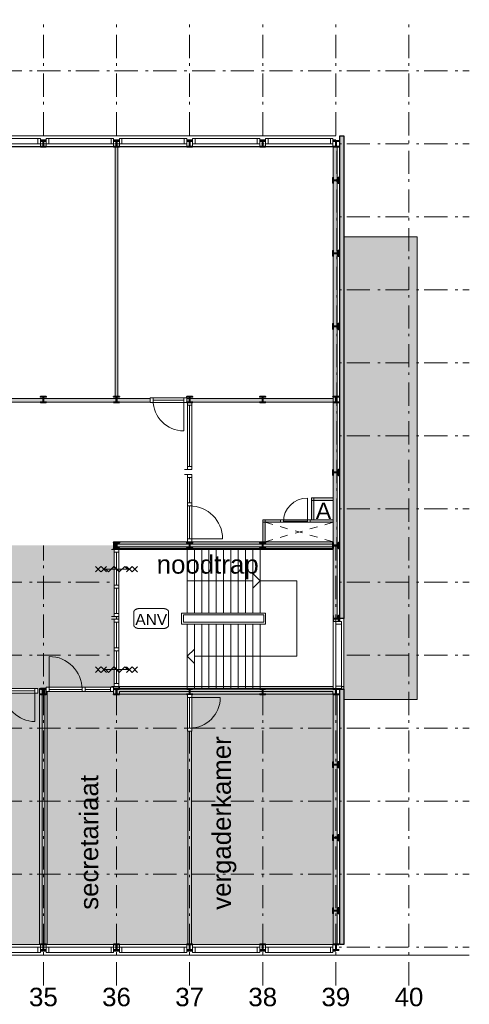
# Model space of a CAD drawing. Header units: millimetres. Extents: x -25849 to 35600, y -19165 to 63250.
# Tile 9 of 10: x 23302 to 35600, y -19165 to 7800. Entities that reach past the tile are written whole.
import ezdxf

# ---------------------------------------------------------------- set-up
doc = ezdxf.new("R2010")
doc.units = ezdxf.units.MM
doc.header["$LTSCALE"] = 1016
doc.linetypes.add('STYLE_01', pattern=[0.41664, 0.20828, -0.20836])
doc.linetypes.add('STYLE_06', pattern=[1.04164, 0.625, -0.20828, 0.06943, -0.13893])
for name, color, linetype, lineweight in [('Binnenpuien', 47, 'Continuous', 18), ('Binnenwanden', 7, 'Continuous', 13), ('Brandinstallaties', 7, 'Continuous', 18), ('Geen', 7, 'Continuous', 18), ('Gevelmetselwerk', 7, 'Continuous', 25), ('Gevelpui', 8, 'Continuous', 18), ('Staalconstructie', 7, 'Continuous', 18), ('Tekst', 7, 'Continuous', 18)]:
    doc.layers.add(name, color=color, linetype=linetype, lineweight=lineweight)
doc.styles.add('Arial', font='Arial')

# ---------------------------------------------------------------- blocks, each defined once
blk = doc.blocks.new('Groep-1')
at = {"layer": 'Geen', "color": 7, "char_height": 505.7, "attachment_point": 5, "line_spacing_factor": 0.966482, "style": 'Arial'}
for s, insert in [('35', (23950, -18968)), ('36', (25950, -18968)), ('37', (27950, -18968)), ('38', (29950, -18968)), ('39', (31950, -18968)), ('40', (33950, -18968))]:
    blk.add_mtext(s, dxfattribs=dict(at, insert=insert))
blk = doc.blocks.new('IPE 160')
at = {"color": 7, "linetype": 'Continuous', "lineweight": 35}
blk.add_wipeout([(5, 80), (80, 80), (80, 70), (15, 70), (15, 70), (15, 70), (14, 70), (14, 70), (14, 70), (14, 70), (13, 70), (13, 70), (13, 70), (13, 70), (12, 70), (12, 70), (12, 69), (12, 69), (11, 69), (11, 69), (11, 69), (11, 69), (11, 69), (10, 69), (10, 69), (10, 69), (10, 68), (9, 68), (9, 68), (9, 68), (9, 68), (9, 68), (8, 68), (8, 67), (8, 67), (8, 67), (8, 67), (8, 67), (7, 67), (7, 66), (7, 66), (7, 66), (7, 66), (7, 66), (7, 65), (6, 65), (6, 65), (6, 65), (6, 64), (6, 64), (6, 64), (6, 64), (6, 64), (6, 63), (6, 63), (5, 63), (5, 63), (5, 62), (5, 62), (5, 62), (5, 62), (5, 61), (5, 61), (5, 61), (5, 61), (5, 60), (5, 60), (5, 60), (5, 0), (5, -60), (5, -60), (5, -60), (5, -61), (5, -61), (5, -61), (5, -61), (5, -62), (5, -62), (5, -62), (5, -62), (5, -63), (5, -63), (6, -63), (6, -63), (6, -64), (6, -64), (6, -64), (6, -64), (6, -64), (6, -65), (6, -65), (6, -65), (7, -65), (7, -66), (7, -66), (7, -66), (7, -66), (7, -66), (7, -67), (8, -67), (8, -67), (8, -67), (8, -67), (8, -67), (8, -68), (9, -68), (9, -68), (9, -68), (9, -68), (9, -68), (10, -68), (10, -69), (10, -69), (10, -69), (11, -69), (11, -69), (11, -69), (11, -69), (11, -69), (12, -69), (12, -69), (12, -70), (12, -70), (13, -70), (13, -70), (13, -70), (13, -70), (14, -70), (14, -70), (14, -70), (14, -70), (15, -70), (15, -70), (15, -70), (80, -70), (80, -80), (-80, -80), (-80, -70), (-15, -70), (-15, -70), (-15, -70), (-14, -70), (-14, -70), (-14, -70), (-14, -70), (-13, -70), (-13, -70), (-13, -70), (-13, -70), (-12, -70), (-12, -70), (-12, -69), (-12, -69), (-11, -69), (-11, -69), (-11, -69), (-11, -69), (-11, -69), (-10, -69), (-10, -69), (-10, -69), (-10, -68), (-9, -68), (-9, -68), (-9, -68), (-9, -68), (-9, -68), (-8, -68), (-8, -67), (-8, -67), (-8, -67), (-8, -67), (-8, -67), (-7, -67), (-7, -66), (-7, -66), (-7, -66), (-7, -66), (-7, -66), (-7, -65), (-6, -65), (-6, -65), (-6, -65), (-6, -64), (-6, -64), (-6, -64), (-6, -64), (-6, -64), (-6, -63), (-6, -63), (-5, -63), (-5, -63), (-5, -62), (-5, -62), (-5, -62), (-5, -62), (-5, -61), (-5, -61), (-5, -61), (-5, -61), (-5, -60), (-5, -60), (-5, -60), (-5, 0), (-5, 60), (-5, 60), (-5, 60), (-5, 61), (-5, 61), (-5, 61), (-5, 61), (-5, 62), (-5, 62), (-5, 62), (-5, 62), (-5, 63), (-5, 63), (-6, 63), (-6, 63), (-6, 64), (-6, 64), (-6, 64), (-6, 64), (-6, 64), (-6, 65), (-6, 65), (-6, 65), (-7, 65), (-7, 66), (-7, 66), (-7, 66), (-7, 66), (-7, 66), (-7, 67), (-8, 67), (-8, 67), (-8, 67), (-8, 67), (-8, 67), (-8, 68), (-9, 68), (-9, 68), (-9, 68), (-9, 68), (-9, 68), (-10, 68), (-10, 69), (-10, 69), (-10, 69), (-11, 69), (-11, 69), (-11, 69), (-11, 69), (-11, 69), (-12, 69), (-12, 69), (-12, 70), (-12, 70), (-13, 70), (-13, 70), (-13, 70), (-13, 70), (-14, 70), (-14, 70), (-14, 70), (-14, 70), (-15, 70), (-15, 70), (-15, 70), (-80, 70), (-80, 80), (-5, 80)], dxfattribs=at).dxf.layer = 'Staalconstructie'
at = {"layer": 'Staalconstructie', "color": 7, "linetype": 'Continuous', "lineweight": 35, "flags": 128}
blk.add_lwpolyline([(5, 80), (80, 80), (80, 70), (15, 70, 0.414214), (5, 60), (5, -60, 0.414214), (15, -70), (80, -70), (80, -80), (-80, -80), (-80, -70), (-15, -70, 0.414214), (-5, -60), (-5, 60, 0.414214), (-15, 70), (-80, 70), (-80, 80), (-5, 80)], format="xyb", close=True, dxfattribs=at)
blk = doc.blocks.new('Gevelpui 2000')
at = {"layer": 'Gevelpui', "color": 7, "lineweight": 5}
blk.add_line((-110, 1000), (-110, -1000), dxfattribs=at)
at = {"color": 7, "lineweight": 5}
blk.add_wipeout([(0, 920), (70, 920), (70, -920), (0, -920)], dxfattribs=at).dxf.layer = 'Gevelpui'
at = {"layer": 'Gevelpui', "color": 7, "lineweight": 5}
blk.add_lwpolyline([(0, 920), (70, 920), (70, -920), (0, -920)], close=True, dxfattribs=at)
at = {"color": 7, "lineweight": 13}
blk.add_wipeout([(-150, 920), (0, 920), (0, -920), (-150, -920)], dxfattribs=at).dxf.layer = 'Gevelpui'
at = {"layer": 'Gevelpui', "color": 7, "lineweight": 13}
blk.add_lwpolyline([(-150, 920), (0, 920), (0, -920), (-150, -920)], close=True, dxfattribs=at)
at = {"color": 7, "lineweight": 13}
for points in [[(-150, 920), (0, 920), (0, 850), (-150, 850)], [(-150, -850), (0, -850), (0, -920), (-150, -920)]]:
    blk.add_wipeout(points, dxfattribs=at).dxf.layer = 'Gevelpui'
at = {"layer": 'Gevelpui', "color": 7, "lineweight": 5}
blk.add_line((-220, 1000), (-220, -1000), dxfattribs=at)
at = {"layer": 'Gevelpui', "color": 7, "lineweight": 13}
for points in [[(-150, 920), (0, 920), (0, 850), (-150, 850)], [(-150, -850), (0, -850), (0, -920), (-150, -920)]]:
    blk.add_lwpolyline(points, close=True, dxfattribs=at)
blk = doc.blocks.new('Groep-2')
at = {"layer": 'Binnenpuien'}
blk.add_arc((31170, -5955), 655, 90, 180, dxfattribs=at)
blk.add_wipeout([(30435, -5895), (31250, -5895), (31250, -5965), (30435, -5965)]).dxf.layer = 'Binnenpuien'
blk.add_lwpolyline([(30435, -5895), (31250, -5895), (31250, -5965), (30435, -5965)], close=True, dxfattribs=at)
blk.add_wipeout([(31170, -5895), (31250, -5895), (31250, -5965), (31170, -5965)]).dxf.layer = 'Binnenpuien'
for p, q in [((31170, -5955), (31170, -5300)), ((30515, -5930), (31170, -5930))]:
    blk.add_line(p, q, dxfattribs=at)
blk.add_lwpolyline([(31170, -5895), (31250, -5895), (31250, -5965), (31170, -5965)], close=True, dxfattribs=at)
blk.add_wipeout([(30435, -5895), (30515, -5895), (30515, -5965), (30435, -5965)]).dxf.layer = 'Binnenpuien'
blk.add_lwpolyline([(30435, -5895), (30515, -5895), (30515, -5965), (30435, -5965)], close=True, dxfattribs=at)
blk = doc.blocks.new('Binnenpui 2000 deur')
at = {"layer": 'Binnenpuien'}
blk.add_arc((1840, -20), 900, 90, 180, dxfattribs=at)
blk.add_wipeout([(80, 40), (1920, 40), (1920, -80), (80, -80)]).dxf.layer = 'Binnenpuien'
blk.add_lwpolyline([(80, 40), (1920, 40), (1920, -80), (80, -80)], close=True, dxfattribs=at)
for points in [[(80, 40), (160, 40), (160, -80), (80, -80)], [(1840, 40), (1920, 40), (1920, -80), (1840, -80)]]:
    blk.add_wipeout(points).dxf.layer = 'Binnenpuien'
for p, q in [((1840, -20), (1840, 880)), ((80, -80), (80, -160)), ((160, -20), (1840, -20)), ((1920, -80), (1920, -160))]:
    blk.add_line(p, q, dxfattribs=at)
for points in [[(80, 40), (160, 40), (160, -80), (80, -80)], [(1840, 40), (1920, 40), (1920, -80), (1840, -80)]]:
    blk.add_lwpolyline(points, close=True, dxfattribs=at)
blk.add_wipeout([(860, 40), (940, 40), (940, -80), (860, -80)]).dxf.layer = 'Binnenpuien'
blk.add_lwpolyline([(860, 40), (940, 40), (940, -80), (860, -80)], close=True, dxfattribs=at)
blk = doc.blocks.new('Binnendeur 1000')
at = {"layer": 'Binnenpuien'}
blk.add_arc((920, 0), 840, 90, 180, dxfattribs=at)
blk.add_wipeout([(0, 60), (1000, 60), (1000, -60), (0, -60)]).dxf.layer = 'Binnenpuien'
blk.add_lwpolyline([(0, 60), (1000, 60), (1000, -60), (0, -60)], close=True, dxfattribs=at)
blk.add_wipeout([(920, 60), (1000, 60), (1000, -60), (920, -60)]).dxf.layer = 'Binnenpuien'
for p, q in [((920, 0), (920, 840)), ((80, 0), (920, 0))]:
    blk.add_line(p, q, dxfattribs=at)
blk.add_lwpolyline([(920, 60), (1000, 60), (1000, -60), (920, -60)], close=True, dxfattribs=at)
blk.add_wipeout([(0, 60), (80, 60), (80, -60), (0, -60)]).dxf.layer = 'Binnenpuien'
blk.add_lwpolyline([(0, 60), (80, 60), (80, -60), (0, -60)], close=True, dxfattribs=at)
blk = doc.blocks.new('Binnenpui 2000')
blk.add_wipeout([(80, 40), (1920, 40), (1920, -80), (80, -80)]).dxf.layer = 'Binnenpuien'
at = {"layer": 'Binnenpuien'}
blk.add_lwpolyline([(80, 40), (1920, 40), (1920, -80), (80, -80)], close=True, dxfattribs=at)
for points in [[(80, 40), (160, 40), (160, -80), (80, -80)], [(1840, 40), (1920, 40), (1920, -80), (1840, -80)]]:
    blk.add_wipeout(points).dxf.layer = 'Binnenpuien'
for p, q in [((80, -80), (80, -160)), ((160, -20), (1840, -20)), ((1920, -80), (1920, -160))]:
    blk.add_line(p, q, dxfattribs=at)
for points in [[(80, 40), (160, 40), (160, -80), (80, -80)], [(1840, 40), (1920, 40), (1920, -80), (1840, -80)]]:
    blk.add_lwpolyline(points, close=True, dxfattribs=at)
blk = doc.blocks.new('Groep-8')
at = {"color": 7, "lineweight": 18}
blk.add_wipeout([(27880, -6680), (28080, -6680), (28080, -8450), (27880, -8450)], dxfattribs=at).dxf.layer = 'Geen'
blk.add_wipeout([(29880, -6680), (31880, -6680), (31880, -10520), (29880, -10520)]).dxf.layer = 'Geen'
at = {"layer": 'Geen'}
blk.add_line((30880, -7565), (30880, -9635), dxfattribs=at)
at = {"layer": 'Geen', "color": 7, "lineweight": 18}
blk.add_lwpolyline([(27880, -6680), (28080, -6680), (28080, -8450), (27880, -8450)], close=True, dxfattribs=at)
at = {"layer": 'Geen'}
blk.add_lwpolyline([(29880, -6680), (31880, -6680), (31880, -10520), (29880, -10520)], close=True, dxfattribs=at)
at = {"color": 7, "lineweight": 18}
for points in [[(29680, -6680), (29880, -6680), (29880, -8450), (29680, -8450)], [(29680, -8750), (29880, -8750), (29880, -10520), (29680, -10520)]]:
    blk.add_wipeout(points, dxfattribs=at).dxf.layer = 'Geen'
at = {"layer": 'Geen', "color": 7, "lineweight": 18}
for points in [[(29680, -6680), (29880, -6680), (29880, -8450), (29680, -8450)], [(29680, -8750), (29880, -8750), (29880, -10520), (29680, -10520)]]:
    blk.add_lwpolyline(points, close=True, dxfattribs=at)
at = {"color": 7, "lineweight": 18}
for points in [[(29480, -6680), (29680, -6680), (29680, -8450), (29480, -8450)], [(29480, -8750), (29680, -8750), (29680, -10520), (29480, -10520)]]:
    blk.add_wipeout(points, dxfattribs=at).dxf.layer = 'Geen'
at = {"layer": 'Geen', "color": 7, "lineweight": 18}
for points in [[(29480, -6680), (29680, -6680), (29680, -8450), (29480, -8450)], [(29480, -8750), (29680, -8750), (29680, -10520), (29480, -10520)]]:
    blk.add_lwpolyline(points, close=True, dxfattribs=at)
at = {"color": 7, "lineweight": 18}
for points in [[(29280, -6680), (29480, -6680), (29480, -8450), (29280, -8450)], [(29280, -8750), (29480, -8750), (29480, -10520), (29280, -10520)]]:
    blk.add_wipeout(points, dxfattribs=at).dxf.layer = 'Geen'
at = {"layer": 'Geen', "color": 7, "lineweight": 18}
for points in [[(29280, -6680), (29480, -6680), (29480, -8450), (29280, -8450)], [(29280, -8750), (29480, -8750), (29480, -10520), (29280, -10520)]]:
    blk.add_lwpolyline(points, close=True, dxfattribs=at)
at = {"color": 7, "lineweight": 18}
for points in [[(29080, -6680), (29280, -6680), (29280, -8450), (29080, -8450)], [(29080, -8750), (29280, -8750), (29280, -10520), (29080, -10520)]]:
    blk.add_wipeout(points, dxfattribs=at).dxf.layer = 'Geen'
at = {"layer": 'Geen', "color": 7, "lineweight": 18}
for points in [[(29080, -6680), (29280, -6680), (29280, -8450), (29080, -8450)], [(29080, -8750), (29280, -8750), (29280, -10520), (29080, -10520)]]:
    blk.add_lwpolyline(points, close=True, dxfattribs=at)
at = {"color": 7, "lineweight": 18}
for points in [[(28880, -6680), (29080, -6680), (29080, -8450), (28880, -8450)], [(28880, -8750), (29080, -8750), (29080, -10520), (28880, -10520)]]:
    blk.add_wipeout(points, dxfattribs=at).dxf.layer = 'Geen'
at = {"layer": 'Geen', "color": 7, "lineweight": 18}
for points in [[(28880, -6680), (29080, -6680), (29080, -8450), (28880, -8450)], [(28880, -8750), (29080, -8750), (29080, -10520), (28880, -10520)]]:
    blk.add_lwpolyline(points, close=True, dxfattribs=at)
at = {"color": 7, "lineweight": 18}
for points in [[(28680, -6680), (28880, -6680), (28880, -8450), (28680, -8450)], [(28680, -8750), (28880, -8750), (28880, -10520), (28680, -10520)]]:
    blk.add_wipeout(points, dxfattribs=at).dxf.layer = 'Geen'
at = {"layer": 'Geen', "color": 7, "lineweight": 18}
for points in [[(28680, -6680), (28880, -6680), (28880, -8450), (28680, -8450)], [(28680, -8750), (28880, -8750), (28880, -10520), (28680, -10520)]]:
    blk.add_lwpolyline(points, close=True, dxfattribs=at)
at = {"color": 7, "lineweight": 18}
for points in [[(28480, -6680), (28680, -6680), (28680, -8450), (28480, -8450)], [(28480, -8750), (28680, -8750), (28680, -10520), (28480, -10520)]]:
    blk.add_wipeout(points, dxfattribs=at).dxf.layer = 'Geen'
at = {"layer": 'Geen', "color": 7, "lineweight": 18}
for points in [[(28480, -6680), (28680, -6680), (28680, -8450), (28480, -8450)], [(28480, -8750), (28680, -8750), (28680, -10520), (28480, -10520)]]:
    blk.add_lwpolyline(points, close=True, dxfattribs=at)
at = {"color": 7, "lineweight": 18}
for points in [[(28280, -6680), (28480, -6680), (28480, -8450), (28280, -8450)], [(28280, -8750), (28480, -8750), (28480, -10520), (28280, -10520)]]:
    blk.add_wipeout(points, dxfattribs=at).dxf.layer = 'Geen'
at = {"layer": 'Geen', "color": 7, "lineweight": 18}
for points in [[(28280, -6680), (28480, -6680), (28480, -8450), (28280, -8450)], [(28280, -8750), (28480, -8750), (28480, -10520), (28280, -10520)]]:
    blk.add_lwpolyline(points, close=True, dxfattribs=at)
at = {"color": 7, "lineweight": 18}
for points in [[(28080, -6680), (28280, -6680), (28280, -8450), (28080, -8450)], [(28080, -8750), (28280, -8750), (28280, -10520), (28080, -10520)]]:
    blk.add_wipeout(points, dxfattribs=at).dxf.layer = 'Geen'
at = {"layer": 'Geen'}
blk.add_line((27880, -7565), (30880, -7565), dxfattribs=at)
at = {"layer": 'Geen', "color": 7, "lineweight": 18}
for points in [[(28080, -6680), (28280, -6680), (28280, -8450), (28080, -8450)], [(28080, -8750), (28280, -8750), (28280, -10520), (28080, -10520)]]:
    blk.add_lwpolyline(points, close=True, dxfattribs=at)
blk.add_wipeout([(29680, -7365), (29880, -7565), (29680, -7765), (29680, -7565)]).dxf.layer = 'Geen'
at = {"color": 7, "lineweight": 18}
blk.add_wipeout([(27880, -8750), (28080, -8750), (28080, -10520), (27880, -10520)], dxfattribs=at).dxf.layer = 'Geen'
at = {"layer": 'Geen'}
blk.add_line((27880, -9635), (30880, -9635), dxfattribs=at)
blk.add_lwpolyline([(29680, -7365), (29880, -7565), (29680, -7765), (29680, -7565)], close=True, dxfattribs=at)
at = {"layer": 'Geen', "color": 7, "lineweight": 18}
blk.add_lwpolyline([(27880, -8750), (28080, -8750), (28080, -10520), (27880, -10520)], close=True, dxfattribs=at)
at = {"lineweight": 5}
blk.add_wipeout([(27730, -8450), (30030, -8450), (30030, -8750), (27730, -8750)], dxfattribs=at).dxf.layer = 'Geen'
blk.add_wipeout([(28080, -9835), (27880, -9635), (28080, -9435), (28080, -9635)]).dxf.layer = 'Geen'
at = {"layer": 'Geen', "lineweight": 5}
blk.add_lwpolyline([(27730, -8450), (30030, -8450), (30030, -8750), (27730, -8750)], close=True, dxfattribs=at)
at = {"layer": 'Geen'}
blk.add_lwpolyline([(28080, -9835), (27880, -9635), (28080, -9435), (28080, -9635)], close=True, dxfattribs=at)
at = {"lineweight": 5}
blk.add_wipeout([(27780, -8500), (29980, -8500), (29980, -8700), (27780, -8700)], dxfattribs=at).dxf.layer = 'Geen'
at = {"layer": 'Geen', "lineweight": 5}
blk.add_lwpolyline([(27780, -8500), (29980, -8500), (29980, -8700), (27780, -8700)], close=True, dxfattribs=at)
blk = doc.blocks.new('Groep-9')
for points in [[(26010, -6680), (27880, -6680), (27880, -10520), (26010, -10520)], [(29880, -6680), (31880, -6680), (31880, -10520), (29880, -10520)]]:
    blk.add_wipeout(points).dxf.layer = 'Geen'
at = {"layer": 'Geen'}
blk.add_line((30880, -7565), (30880, -9635), dxfattribs=at)
for points in [[(26010, -6680), (27880, -6680), (27880, -10520), (26010, -10520)], [(29880, -6680), (31880, -6680), (31880, -10520), (29880, -10520)]]:
    blk.add_lwpolyline(points, close=True, dxfattribs=at)
at = {"color": 7, "lineweight": 18}
for points in [[(27880, -6680), (28080, -6680), (28080, -8450), (27880, -8450)], [(29680, -6680), (29880, -6680), (29880, -8450), (29680, -8450)], [(29680, -8750), (29880, -8750), (29880, -10520), (29680, -10520)]]:
    blk.add_wipeout(points, dxfattribs=at).dxf.layer = 'Geen'
at = {"layer": 'Geen', "color": 7, "lineweight": 18}
for points in [[(27880, -6680), (28080, -6680), (28080, -8450), (27880, -8450)], [(29680, -6680), (29880, -6680), (29880, -8450), (29680, -8450)], [(29680, -8750), (29880, -8750), (29880, -10520), (29680, -10520)]]:
    blk.add_lwpolyline(points, close=True, dxfattribs=at)
at = {"color": 7, "lineweight": 18}
for points in [[(29480, -6680), (29680, -6680), (29680, -8450), (29480, -8450)], [(29480, -8750), (29680, -8750), (29680, -10520), (29480, -10520)]]:
    blk.add_wipeout(points, dxfattribs=at).dxf.layer = 'Geen'
at = {"layer": 'Geen', "color": 7, "lineweight": 18}
for points in [[(29480, -6680), (29680, -6680), (29680, -8450), (29480, -8450)], [(29480, -8750), (29680, -8750), (29680, -10520), (29480, -10520)]]:
    blk.add_lwpolyline(points, close=True, dxfattribs=at)
at = {"color": 7, "lineweight": 18}
for points in [[(29280, -6680), (29480, -6680), (29480, -8450), (29280, -8450)], [(29280, -8750), (29480, -8750), (29480, -10520), (29280, -10520)]]:
    blk.add_wipeout(points, dxfattribs=at).dxf.layer = 'Geen'
at = {"layer": 'Geen', "color": 7, "lineweight": 18}
for points in [[(29280, -6680), (29480, -6680), (29480, -8450), (29280, -8450)], [(29280, -8750), (29480, -8750), (29480, -10520), (29280, -10520)]]:
    blk.add_lwpolyline(points, close=True, dxfattribs=at)
at = {"color": 7, "lineweight": 18}
for points in [[(29080, -6680), (29280, -6680), (29280, -8450), (29080, -8450)], [(29080, -8750), (29280, -8750), (29280, -10520), (29080, -10520)]]:
    blk.add_wipeout(points, dxfattribs=at).dxf.layer = 'Geen'
at = {"layer": 'Geen', "color": 7, "lineweight": 18}
for points in [[(29080, -6680), (29280, -6680), (29280, -8450), (29080, -8450)], [(29080, -8750), (29280, -8750), (29280, -10520), (29080, -10520)]]:
    blk.add_lwpolyline(points, close=True, dxfattribs=at)
at = {"color": 7, "lineweight": 18}
for points in [[(28880, -6680), (29080, -6680), (29080, -8450), (28880, -8450)], [(28880, -8750), (29080, -8750), (29080, -10520), (28880, -10520)]]:
    blk.add_wipeout(points, dxfattribs=at).dxf.layer = 'Geen'
at = {"layer": 'Geen', "color": 7, "lineweight": 18}
for points in [[(28880, -6680), (29080, -6680), (29080, -8450), (28880, -8450)], [(28880, -8750), (29080, -8750), (29080, -10520), (28880, -10520)]]:
    blk.add_lwpolyline(points, close=True, dxfattribs=at)
at = {"color": 7, "lineweight": 18}
for points in [[(28680, -6680), (28880, -6680), (28880, -8450), (28680, -8450)], [(28680, -8750), (28880, -8750), (28880, -10520), (28680, -10520)]]:
    blk.add_wipeout(points, dxfattribs=at).dxf.layer = 'Geen'
at = {"layer": 'Geen', "color": 7, "lineweight": 18}
for points in [[(28680, -6680), (28880, -6680), (28880, -8450), (28680, -8450)], [(28680, -8750), (28880, -8750), (28880, -10520), (28680, -10520)]]:
    blk.add_lwpolyline(points, close=True, dxfattribs=at)
at = {"color": 7, "lineweight": 18}
for points in [[(28480, -6680), (28680, -6680), (28680, -8450), (28480, -8450)], [(28480, -8750), (28680, -8750), (28680, -10520), (28480, -10520)]]:
    blk.add_wipeout(points, dxfattribs=at).dxf.layer = 'Geen'
at = {"layer": 'Geen', "color": 7, "lineweight": 18}
for points in [[(28480, -6680), (28680, -6680), (28680, -8450), (28480, -8450)], [(28480, -8750), (28680, -8750), (28680, -10520), (28480, -10520)]]:
    blk.add_lwpolyline(points, close=True, dxfattribs=at)
at = {"color": 7, "lineweight": 18}
for points in [[(28280, -6680), (28480, -6680), (28480, -8450), (28280, -8450)], [(28280, -8750), (28480, -8750), (28480, -10520), (28280, -10520)]]:
    blk.add_wipeout(points, dxfattribs=at).dxf.layer = 'Geen'
at = {"layer": 'Geen', "color": 7, "lineweight": 18}
for points in [[(28280, -6680), (28480, -6680), (28480, -8450), (28280, -8450)], [(28280, -8750), (28480, -8750), (28480, -10520), (28280, -10520)]]:
    blk.add_lwpolyline(points, close=True, dxfattribs=at)
at = {"color": 7, "lineweight": 18}
for points in [[(28080, -6680), (28280, -6680), (28280, -8450), (28080, -8450)], [(28080, -8750), (28280, -8750), (28280, -10520), (28080, -10520)]]:
    blk.add_wipeout(points, dxfattribs=at).dxf.layer = 'Geen'
at = {"layer": 'Geen'}
blk.add_line((27880, -7565), (30880, -7565), dxfattribs=at)
at = {"layer": 'Geen', "color": 7, "lineweight": 18}
for points in [[(28080, -6680), (28280, -6680), (28280, -8450), (28080, -8450)], [(28080, -8750), (28280, -8750), (28280, -10520), (28080, -10520)]]:
    blk.add_lwpolyline(points, close=True, dxfattribs=at)
blk.add_wipeout([(29680, -7365), (29880, -7565), (29680, -7765), (29680, -7565)]).dxf.layer = 'Geen'
at = {"color": 7, "lineweight": 18}
blk.add_wipeout([(27880, -8750), (28080, -8750), (28080, -10520), (27880, -10520)], dxfattribs=at).dxf.layer = 'Geen'
at = {"layer": 'Geen'}
blk.add_line((27880, -9635), (30880, -9635), dxfattribs=at)
blk.add_lwpolyline([(29680, -7365), (29880, -7565), (29680, -7765), (29680, -7565)], close=True, dxfattribs=at)
at = {"layer": 'Geen', "color": 7, "lineweight": 18}
blk.add_lwpolyline([(27880, -8750), (28080, -8750), (28080, -10520), (27880, -10520)], close=True, dxfattribs=at)
at = {"lineweight": 5}
blk.add_wipeout([(27730, -8450), (30030, -8450), (30030, -8750), (27730, -8750)], dxfattribs=at).dxf.layer = 'Geen'
blk.add_wipeout([(28080, -9835), (27880, -9635), (28080, -9435), (28080, -9635)]).dxf.layer = 'Geen'
at = {"layer": 'Geen', "lineweight": 5}
blk.add_lwpolyline([(27730, -8450), (30030, -8450), (30030, -8750), (27730, -8750)], close=True, dxfattribs=at)
at = {"layer": 'Geen'}
blk.add_lwpolyline([(28080, -9835), (27880, -9635), (28080, -9435), (28080, -9635)], close=True, dxfattribs=at)
at = {"lineweight": 5}
blk.add_wipeout([(27780, -8500), (29980, -8500), (29980, -8700), (27780, -8700)], dxfattribs=at).dxf.layer = 'Geen'
at = {"layer": 'Geen', "lineweight": 5}
blk.add_lwpolyline([(27780, -8500), (29980, -8500), (29980, -8700), (27780, -8700)], close=True, dxfattribs=at)
blk = doc.blocks.new('Dranger')
at = {"layer": 'Binnenpuien', "color": 7, "lineweight": 13}
for p, q in [((-74.246212, 425.260423), (74.246212, 573.752847)), ((74.246212, 425.260423), (-74.246212, 573.752847)), ((74.246212, 272.894754), (-74.246212, 421.387179)), ((-74.246212, 272.894754), (74.246212, 421.387179)), ((-74.246212, 220.394754), (0, 294.640966)), ((0, -351.82873), (0, 347.140966)), ((74.246212, 71.90233), (-74.246212, 220.394754)), ((-74.246212, -76.590094), (74.246212, 71.90233)), ((74.246212, -225.082518), (-74.246212, -76.590094)), ((0, -299.32873), (74.246212, -225.082518)), ((74.246212, -426.074942), (-74.246212, -277.582518)), ((-74.246212, -426.074942), (74.246212, -277.582518)), ((-74.246212, -573.752847), (74.246212, -425.260423)), ((74.246212, -573.752847), (-74.246212, -425.260423))]:
    blk.add_line(p, q, dxfattribs=at)
blk = doc.blocks.new('ANV')
at = {"color": 7, "lineweight": 18}
blk.add_wipeout([(317, 274), (321, 274), (324, 274), (328, 274), (332, 274), (336, 274), (340, 273), (344, 273), (348, 272), (351, 272), (355, 272), (359, 271), (363, 270), (366, 270), (370, 269), (374, 268), (377, 267), (381, 266), (384, 265), (388, 264), (391, 263), (395, 262), (398, 261), (401, 260), (405, 259), (408, 258), (411, 256), (414, 255), (417, 253), (420, 252), (423, 251), (426, 249), (429, 247), (431, 246), (434, 244), (437, 243), (439, 241), (441, 239), (444, 237), (446, 235), (448, 234), (450, 232), (452, 230), (454, 228), (456, 226), (458, 224), (460, 222), (461, 220), (463, 218), (464, 216), (466, 214), (467, 212), (468, 209), (469, 207), (470, 205), (471, 203), (472, 201), (473, 198), (473, 196), (474, 194), (474, 192), (475, 190), (475, 187), (475, 185), (475, 183), (475, -183), (475, -185), (475, -187), (475, -190), (474, -192), (474, -194), (473, -196), (473, -198), (472, -201), (471, -203), (470, -205), (469, -207), (468, -209), (467, -212), (466, -214), (464, -216), (463, -218), (461, -220), (460, -222), (458, -224), (456, -226), (454, -228), (452, -230), (450, -232), (448, -234), (446, -235), (444, -237), (441, -239), (439, -241), (437, -243), (434, -244), (431, -246), (429, -247), (426, -249), (423, -251), (420, -252), (417, -253), (414, -255), (411, -256), (408, -258), (405, -259), (401, -260), (398, -261), (395, -262), (391, -263), (388, -264), (384, -265), (381, -266), (377, -267), (374, -268), (370, -269), (366, -270), (363, -270), (359, -271), (355, -272), (351, -272), (348, -272), (344, -273), (340, -273), (336, -274), (332, -274), (328, -274), (324, -274), (321, -274), (317, -274), (-317, -274), (-321, -274), (-324, -274), (-328, -274), (-332, -274), (-336, -274), (-340, -273), (-344, -273), (-348, -272), (-351, -272), (-355, -272), (-359, -271), (-363, -270), (-366, -270), (-370, -269), (-374, -268), (-377, -267), (-381, -266), (-384, -265), (-388, -264), (-391, -263), (-395, -262), (-398, -261), (-401, -260), (-405, -259), (-408, -258), (-411, -256), (-414, -255), (-417, -253), (-420, -252), (-423, -251), (-426, -249), (-429, -247), (-431, -246), (-434, -244), (-437, -243), (-439, -241), (-441, -239), (-444, -237), (-446, -235), (-448, -234), (-450, -232), (-452, -230), (-454, -228), (-456, -226), (-458, -224), (-460, -222), (-461, -220), (-463, -218), (-464, -216), (-466, -214), (-467, -212), (-468, -209), (-469, -207), (-470, -205), (-471, -203), (-472, -201), (-473, -198), (-473, -196), (-474, -194), (-474, -192), (-475, -190), (-475, -187), (-475, -185), (-475, -183), (-475, 183), (-475, 185), (-475, 187), (-475, 190), (-474, 192), (-474, 194), (-473, 196), (-473, 198), (-472, 201), (-471, 203), (-470, 205), (-469, 207), (-468, 209), (-467, 212), (-466, 214), (-464, 216), (-463, 218), (-461, 220), (-460, 222), (-458, 224), (-456, 226), (-454, 228), (-452, 230), (-450, 232), (-448, 234), (-446, 235), (-444, 237), (-441, 239), (-439, 241), (-437, 243), (-434, 244), (-431, 246), (-429, 247), (-426, 249), (-423, 251), (-420, 252), (-417, 253), (-414, 255), (-411, 256), (-408, 258), (-405, 259), (-401, 260), (-398, 261), (-395, 262), (-391, 263), (-388, 264), (-384, 265), (-381, 266), (-377, 267), (-374, 268), (-370, 269), (-366, 270), (-363, 270), (-359, 271), (-355, 272), (-351, 272), (-348, 272), (-344, 273), (-340, 273), (-336, 274), (-332, 274), (-328, 274), (-324, 274), (-321, 274), (-317, 274)], dxfattribs=at).dxf.layer = 'Brandinstallaties'
at = {"layer": 'Brandinstallaties', "color": 7, "lineweight": 18}
blk.add_open_spline([(317, 274), (359, 274), (433, 250), (475, 207), (475, 183), (475, 0), (475, -183), (475, -207), (433, -250), (359, -274), (317, -274), (0, -274), (-317, -274), (-359, -274), (-433, -250), (-475, -207), (-475, -183), (-475, 0), (-475, 183), (-475, 207), (-433, 250), (-359, 274), (-317, 274), (0, 274), (317, 274)], degree=2, knots=[0, 0, 0, 1, 2, 3, 3, 4, 4, 5, 6, 7, 7, 8, 8, 9, 10, 11, 11, 12, 12, 13, 14, 15, 15, 16, 16, 16], dxfattribs=at)
at = {"layer": 'Brandinstallaties', "color": 7, "insert": (-435, -26), "char_height": 303.4, "attachment_point": 4, "line_spacing_factor": 0.966482, "style": 'Arial'}
blk.add_mtext('ANV', dxfattribs=at)

msp = doc.modelspace()

# ---------------------------------------------------------------- hatches: boundary and pattern name
at = {"layer": 'Geen', "linetype": 'Continuous', "lineweight": 0}
msp.add_hatch(color=255, dxfattribs=at).paths.add_polyline_path([(32170, 1850), (34170, 1850), (34170, -10820), (32170, -10820)])

# ---------------------------------------------------------------- linework, layer by layer
at = {"layer": 'Geen', "color": 1, "linetype": 'STYLE_06', "lineweight": 13}
for p, q in [((23950, -18650), (23950, 7800)), ((25950, -18650), (25950, 7800)), ((27950, -18650), (27950, 7800)), ((29950, -18650), (29950, 7800)), ((31950, -18650), (31950, 7800)), ((33950, -18650), (33950, 7800)), ((-24900, 6400), (35600, 6400)), ((-24900, 4400), (35600, 4400)), ((-24900, 2400), (35600, 2400)), ((-24900, 400), (35600, 400)), ((-24900, -1600), (35600, -1600)), ((-24900, -3600), (35600, -3600)), ((-24900, -5600), (35600, -5600)), ((-24900, -7600), (35600, -7600)), ((-24900, -9600), (35600, -9600)), ((-24900, -11600), (35600, -11600)), ((-24900, -13600), (35600, -13600)), ((-24900, -15600), (35600, -15600)), ((-24900, -17600), (35600, -17600))]:
    msp.add_line(p, q, dxfattribs=at)
at = {"layer": 'Geen', "color": 8, "linetype": 'Continuous', "lineweight": 5}
msp.add_line((-24900, -17820), (35600, -17820), dxfattribs=at)
at = {"layer": 'Geen'}
msp.add_lwpolyline([(32170, 1850), (34170, 1850), (34170, -10820), (32170, -10820)], close=True, dxfattribs=at)
at = {"layer": 'Tekst', "color": 81, "linetype": 'Continuous'}
msp.add_solid([(-50, -17510), (-50, -6595), (31950, -17510), (31950, -6595)], dxfattribs=at)

# ---------------------------------------------------------------- block references
at = {"layer": 'Geen', "color": 7}
msp.add_blockref('Groep-1', (0, 0), dxfattribs=at)

# ---------------------------------------------------------------- texts
at = {"layer": 'Tekst', "color": 7, "insert": (25201, -16576), "char_height": 505.74, "width": 4325.71, "attachment_point": 4, "rotation": 90, "line_spacing_factor": 0.966482, "style": 'Arial'}
msp.add_mtext('secretariaat', dxfattribs=at)

# ---------------------------------------------------------------- next in the draw order: block references
at = {"layer": 'Staalconstructie', "color": 7}
for p in [(23950, -10600), (25950, -10600), (27950, -10600), (29950, -10600), (23950, -17600), (25950, -17600), (27950, -17600), (29950, -17600), (31950, -17600)]:
    msp.add_blockref('IPE 160', p, dxfattribs=at)

# ---------------------------------------------------------------- next in the draw order: wipeouts: each hides what was drawn before it
at = {"color": 7, "linetype": 'Continuous', "lineweight": 5}
msp.add_wipeout([(-50, 4320), (31950, 4320), (31950, -6595), (-50, -6595)], dxfattribs=at).dxf.layer = 'Tekst'

# ---------------------------------------------------------------- next in the draw order: hatches: boundary and pattern name
at = {"layer": 'Binnenwanden', "linetype": 'Continuous', "lineweight": 0}
for points in [[(31280, -5295), (31880, -5295), (31880, -5365), (31280, -5365)], [(31280, -5295), (31350, -5295), (31350, -5895), (31280, -5895)], [(29950, -5895), (31880, -5895), (31880, -5965), (29950, -5965)], [(26030, -10600), (31870, -10600), (31870, -10670), (26030, -10670)]]:
    msp.add_hatch(color=7, dxfattribs=at).paths.add_polyline_path(points)

# ---------------------------------------------------------------- next in the draw order: linework, layer by layer
at = {"layer": 'Binnenwanden'}
for points in [[(31280, -5295), (31880, -5295), (31880, -5365), (31280, -5365)], [(31280, -5295), (31350, -5295), (31350, -5895), (31280, -5895)], [(29950, -5895), (31880, -5895), (31880, -5965), (29950, -5965)], [(26030, -10600), (31870, -10600), (31870, -10670), (26030, -10670)]]:
    msp.add_lwpolyline(points, close=True, dxfattribs=at)

# ---------------------------------------------------------------- next in the draw order: block references
at = {"layer": 'Geen', "color": 7, "rotation": -90}
msp.add_blockref('Binnenpui 2000 deur', (25970, -8540), dxfattribs=at)
at = {"layer": 'Gevelpui', "color": 7, "xscale": -1, "rotation": -90}
msp.add_blockref('Gevelpui 2000', (22950, -17600), dxfattribs=at)
at = {"layer": 'Staalconstructie', "color": 7}
for p in [(23950, 4400), (25950, 4400), (27950, 4400), (29950, 4400), (31950, 4400), (23950, -2600), (25950, -2600), (29950, -2600), (31950, -2600), (25950, -6600), (27950, -6600), (29950, -6600)]:
    msp.add_blockref('IPE 160', p, dxfattribs=at)

# ---------------------------------------------------------------- next in the draw order: texts
at = {"layer": 'Tekst', "color": 7, "insert": (31400, -5650), "char_height": 455, "attachment_point": 4, "line_spacing_factor": 0.966482, "style": 'Arial'}
msp.add_mtext('A', dxfattribs=at)

# ---------------------------------------------------------------- next in the draw order: hatches: boundary and pattern name
at = {"layer": 'Binnenwanden', "linetype": 'Continuous', "lineweight": 0}
for points in [[(17030, -2570), (31880, -2570), (31880, -2670), (17030, -2670)], [(29950, -5895), (30020, -5895), (30020, -6495), (29950, -6495)], [(25870, -6495), (25950, -6495), (25950, -6705), (25870, -6705)]]:
    msp.add_hatch(color=7, dxfattribs=at).paths.add_polyline_path(points)

# ---------------------------------------------------------------- next in the draw order: linework, layer by layer
at = {"layer": 'Binnenwanden'}
for points in [[(17030, -2570), (31880, -2570), (31880, -2670), (17030, -2670)], [(29950, -5895), (30020, -5895), (30020, -6495), (29950, -6495)], [(25870, -6495), (25950, -6495), (25950, -6705), (25870, -6705)]]:
    msp.add_lwpolyline(points, close=True, dxfattribs=at)

# ---------------------------------------------------------------- next in the draw order: block references
at = {"layer": 'Geen', "color": 7}
msp.add_blockref('Groep-2', (0, 0), dxfattribs=at)
at = {"layer": 'Gevelpui', "color": 7, "rotation": -90}
msp.add_blockref('Gevelpui 2000', (22950, 4400), dxfattribs=at)
at = {"layer": 'Gevelpui', "color": 7, "xscale": -1, "rotation": -90}
msp.add_blockref('Gevelpui 2000', (24950, -17600), dxfattribs=at)

# ---------------------------------------------------------------- next in the draw order: hatches: boundary and pattern name
at = {"layer": 'Binnenwanden', "linetype": 'Continuous', "lineweight": 0}
for points in [[(23845, -10520), (23915, -10520), (23915, -17520), (23845, -17520)], [(23985, -10520), (24055, -10520), (24055, -17520), (23985, -17520)]]:
    msp.add_hatch(color=7, dxfattribs=at).paths.add_polyline_path(points)

# ---------------------------------------------------------------- next in the draw order: linework, layer by layer
at = {"layer": 'Binnenwanden'}
for points in [[(23845, -10520), (23915, -10520), (23915, -17520), (23845, -17520)], [(23985, -10520), (24055, -10520), (24055, -17520), (23985, -17520)]]:
    msp.add_lwpolyline(points, close=True, dxfattribs=at)

# ---------------------------------------------------------------- next in the draw order: block references
at = {"layer": 'Binnenpuien', "color": 7, "xscale": -1, "rotation": -90}
for name, p in [('Binnenpui 2000', (27970, -4600)), ('Binnenpui 2000 deur', (25970, -8625))]:
    msp.add_blockref(name, p, dxfattribs=at)
at = {"layer": 'Gevelpui', "color": 7, "rotation": -90}
msp.add_blockref('Gevelpui 2000', (24950, 4400), dxfattribs=at)
at = {"layer": 'Gevelpui', "color": 7, "xscale": -1, "rotation": -90}
msp.add_blockref('Gevelpui 2000', (26950, -17600), dxfattribs=at)

# ---------------------------------------------------------------- next in the draw order: block references
at = {"layer": 'Binnenpuien', "color": 7, "xscale": -1}
msp.add_blockref('Binnenpui 2000 deur', (25950, -10520), dxfattribs=at)
at = {"layer": 'Geen', "color": 7, "xscale": -1, "rotation": 180}
for p in [(26870, -2620), (22800, -10580)]:
    msp.add_blockref('Binnendeur 1000', p, dxfattribs=at)
at = {"layer": 'Gevelpui', "color": 7, "rotation": -90}
msp.add_blockref('Gevelpui 2000', (26950, 4400), dxfattribs=at)
at = {"layer": 'Gevelpui', "color": 7, "xscale": -1, "rotation": -90}
msp.add_blockref('Gevelpui 2000', (28950, -17600), dxfattribs=at)

# ---------------------------------------------------------------- next in the draw order: hatches: boundary and pattern name
at = {"layer": 'Binnenwanden', "linetype": 'Continuous', "lineweight": 0}
for points in [[(25915, 4320), (25985, 4320), (25985, -2520), (25915, -2520)], [(27900, -11680), (28000, -11680), (28000, -17520), (27900, -17520)]]:
    msp.add_hatch(color=7, dxfattribs=at).paths.add_polyline_path(points)

# ---------------------------------------------------------------- next in the draw order: linework, layer by layer
at = {"layer": 'Binnenwanden'}
for points in [[(25915, 4320), (25985, 4320), (25985, -2520), (25915, -2520)], [(27900, -11680), (28000, -11680), (28000, -17520), (27900, -17520)]]:
    msp.add_lwpolyline(points, close=True, dxfattribs=at)

# ---------------------------------------------------------------- next in the draw order: block references
at = {"layer": 'Gevelpui', "color": 7, "rotation": -90}
msp.add_blockref('Gevelpui 2000', (28950, 4400), dxfattribs=at)
at = {"layer": 'Gevelpui', "color": 7, "xscale": -1, "rotation": -90}
msp.add_blockref('Gevelpui 2000', (30950, -17600), dxfattribs=at)
at = {"layer": 'Staalconstructie', "color": 7}
msp.add_blockref('IPE 160', (27950, -2600), dxfattribs=at)

# ---------------------------------------------------------------- next in the draw order: hatches: boundary and pattern name
at = {"layer": 'Binnenwanden', "linetype": 'Continuous', "lineweight": 0}
msp.add_hatch(color=7, dxfattribs=at).paths.add_polyline_path([(31880, -10680), (31990, -10680), (31990, -17520), (31880, -17520)])
at = {"layer": 'Gevelmetselwerk', "linetype": 'Continuous', "lineweight": 0}
msp.add_hatch(color=255, dxfattribs=at).paths.add_polyline_path([(32060, -10530), (32170, -10530), (32170, -17530), (32060, -17530)])

# ---------------------------------------------------------------- next in the draw order: linework, layer by layer
at = {"layer": 'Binnenwanden'}
msp.add_lwpolyline([(31880, -10680), (31990, -10680), (31990, -17520), (31880, -17520)], close=True, dxfattribs=at)
at = {"layer": 'Gevelmetselwerk'}
msp.add_lwpolyline([(32060, -10530), (32170, -10530), (32170, -17530), (32060, -17530)], close=True, dxfattribs=at)

# ---------------------------------------------------------------- next in the draw order: block references
at = {"layer": 'Binnenwanden', "color": 7, "xscale": -1, "rotation": -90}
msp.add_blockref('Binnendeur 1000', (27950, -11680), dxfattribs=at)
at = {"layer": 'Gevelpui', "color": 7, "rotation": -90}
msp.add_blockref('Gevelpui 2000', (30950, 4400), dxfattribs=at)

# ---------------------------------------------------------------- next in the draw order: hatches: boundary and pattern name
at = {"layer": 'Binnenwanden', "linetype": 'Continuous', "lineweight": 0}
msp.add_hatch(color=7, dxfattribs=at).paths.add_polyline_path([(31880, 4320), (31990, 4320), (31990, -8600), (31880, -8600)])
at = {"layer": 'Gevelmetselwerk', "linetype": 'Continuous', "lineweight": 0}
msp.add_hatch(color=255, dxfattribs=at).paths.add_polyline_path([(32060, 4620), (32170, 4620), (32170, -8600), (32060, -8600)])

# ---------------------------------------------------------------- next in the draw order: linework, layer by layer
at = {"layer": 'Binnenwanden'}
msp.add_lwpolyline([(31880, 4320), (31990, 4320), (31990, -8600), (31880, -8600)], close=True, dxfattribs=at)
at = {"layer": 'Gevelmetselwerk'}
msp.add_lwpolyline([(32060, 4620), (32170, 4620), (32170, -8600), (32060, -8600)], close=True, dxfattribs=at)

# ---------------------------------------------------------------- next in the draw order: block references
at = {"layer": 'Staalconstructie', "color": 7, "rotation": 90}
for p in [(31950, -12600), (31950, -14600), (31950, -16600)]:
    msp.add_blockref('IPE 160', p, dxfattribs=at)

# ---------------------------------------------------------------- next in the draw order: texts
at = {"layer": 'Tekst', "color": 7, "insert": (28901, -16576), "char_height": 505.74, "width": 5125.71, "attachment_point": 4, "rotation": 90, "line_spacing_factor": 0.966482, "style": 'Arial'}
msp.add_mtext('vergaderkamer', dxfattribs=at)

# ---------------------------------------------------------------- next in the draw order: block references
at = {"layer": 'Staalconstructie', "color": 7, "rotation": 90}
for p in [(31950, 3400), (31950, 1400), (31950, -600), (31950, -4600), (31950, -6600), (31950, -8600)]:
    msp.add_blockref('IPE 160', p, dxfattribs=at)

# ---------------------------------------------------------------- next in the draw order: hatches: boundary and pattern name
at = {"layer": 'Binnenwanden', "linetype": 'Continuous', "lineweight": 0}
msp.add_hatch(color=7, dxfattribs=at).paths.add_polyline_path([(25950, -6495), (31870, -6495), (31870, -6565), (25950, -6565)])

# ---------------------------------------------------------------- next in the draw order: linework, layer by layer
at = {"layer": 'Binnenwanden', "linetype": 'STYLE_01'}
for p, q in [((30020, -6495), (31880, -5965)), ((30020, -5965), (31870, -6495))]:
    msp.add_line(p, q, dxfattribs=at)
at = {"layer": 'Binnenwanden'}
msp.add_lwpolyline([(25950, -6495), (31870, -6495), (31870, -6565), (25950, -6565)], close=True, dxfattribs=at)

# ---------------------------------------------------------------- next in the draw order: block references
at = {"layer": 'Binnenpuien', "color": 7, "rotation": -90}
msp.add_blockref('Binnenpui 2000 deur', (27970, -4575), dxfattribs=at)
at = {"layer": 'Geen', "color": 7}
msp.add_blockref('Groep-8', (0, 0), dxfattribs=at)

# ---------------------------------------------------------------- next in the draw order: block references
msp.add_blockref('Groep-9', (0, 0), dxfattribs=at)

# ---------------------------------------------------------------- next in the draw order: hatches: boundary and pattern name
at = {"layer": 'Binnenwanden', "linetype": 'Continuous', "lineweight": 0}
for points in [[(25950, -6635), (31870, -6635), (31870, -6705), (25950, -6705)], [(26030, -10460), (32170, -10460), (32170, -10530), (26030, -10530)]]:
    msp.add_hatch(color=7, dxfattribs=at).paths.add_polyline_path(points)

# ---------------------------------------------------------------- next in the draw order: linework, layer by layer
at = {"layer": 'Binnenwanden'}
for points in [[(25950, -6635), (31870, -6635), (31870, -6705), (25950, -6705)], [(26030, -10460), (32170, -10460), (32170, -10530), (26030, -10530)]]:
    msp.add_lwpolyline(points, close=True, dxfattribs=at)

# ---------------------------------------------------------------- next in the draw order: block references
at = {"layer": 'Binnenpuien', "color": 7, "rotation": 90}
for p in [(25950, -7250), (25950, -10000)]:
    msp.add_blockref('Dranger', p, dxfattribs=at)
at = {"layer": 'Brandinstallaties', "color": 7}
msp.add_blockref('ANV', (26900, -8600), dxfattribs=at)

# ---------------------------------------------------------------- next in the draw order: texts
at = {"layer": 'Tekst', "color": 7, "insert": (27050, -7194), "char_height": 505.7, "width": 3500, "attachment_point": 4, "line_spacing_factor": 0.966482, "style": 'Arial'}
msp.add_mtext('noodtrap', dxfattribs=at)

# ---------------------------------------------------------------- next in the draw order: block references
at = {"layer": 'Staalconstructie', "color": 7}
msp.add_blockref('IPE 160', (31950, -10600), dxfattribs=at)

# ---------------------------------------------------------------- next in the draw order: block references
at = {"layer": 'Gevelpui', "color": 7, "xscale": -1}
msp.add_blockref('Gevelpui 2000', (31950, -9600), dxfattribs=at)

doc.saveas('drawing.dxf')
